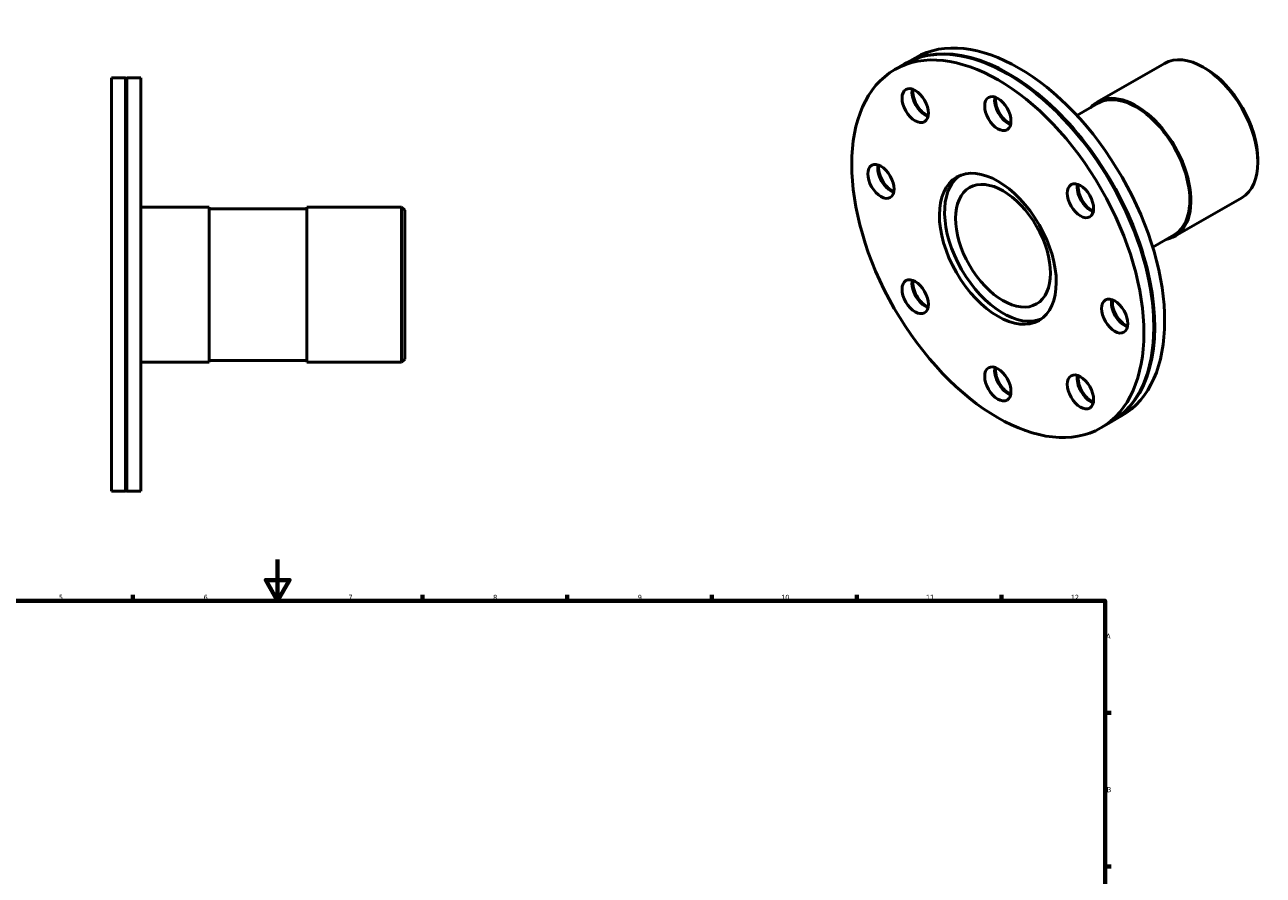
# Model space of a CAD drawing. Header units: millimetres. Extents: x -80 to 902, y -115 to 853.
# Tile 4 of 4: x 298 to 898, y 441 to 853. Entities that reach past the tile are written whole.
import ezdxf

# ---------------------------------------------------------------- set-up
doc = ezdxf.new("R2010")
doc.units = ezdxf.units.MM
doc.layers.add('Border (ISO)', color=7, linetype='Continuous', lineweight=70)
doc.layers.add('Visible (ISO)', color=7, linetype='Continuous', lineweight=50)
doc.styles.add('Note Text (ISO)', font='tahoma.ttf')

# ---------------------------------------------------------------- blocks, each defined once
blk = doc.blocks.new('Borders Default Border')
at = {"layer": 'Border (ISO)'}
for p, q in [((350.42, 574), (350.42, 576.9)), ((490.58, 574), (490.58, 576.9)), ((560.67, 574), (560.67, 576.9)), ((630.75, 574), (630.75, 576.9)), ((700.83, 574), (700.83, 576.9)), ((770.92, 574), (770.92, 576.9)), ((821, 519.75), (823.9, 519.75)), ((821, 445.5), (823.9, 445.5))]:
    blk.add_line(p, q, dxfattribs=at)
at = {"layer": 'Border (ISO)', "flags": 128}
for points in [[(420.5, 594), (420.5, 574), (414.73, 584), (426.27, 584), (420.5, 574)], [(20, 20), (20, 574), (821, 574), (821, 20), (20, 20)]]:
    blk.add_lwpolyline(points, dxfattribs=at)
at = {"layer": 'Border (ISO)', "color": 232, "true_color": 0xca0064, "char_height": 2.5, "attachment_point": 7, "style": 'Note Text (ISO)'}
for s, insert in [('5', (314.64, 574.35)), ('6', (384.66, 574.35)), ('7', (454.77, 574.4)), ('8', (524.81, 574.34)), ('9', (594.88, 574.35)), ('10', (664.29, 574.35)), ('11', (734.37, 574.4)), ('12', (804.46, 574.4)), ('A', (821.59, 555.62)), ('B', (821.89, 481.38))]:
    blk.add_mtext(s, dxfattribs=dict(at, insert=insert))

msp = doc.modelspace()

# ---------------------------------------------------------------- linework, layer by layer
at = {"layer": 'Visible (ISO)'}
for p, q in [((719.214, 831.014), (724.022, 833.783)), ((724.446, 834.027), (729.255, 836.796)), ((817.343, 815.4), (849.752, 834.063)), ((774.41, 828.598), (774.199, 828.721)), ((869.624, 831.552), (868.568, 832.165)), ((340.031, 626.982), (340.031, 826.982)), ((340.031, 826.982), (346.831, 826.982)), ((346.831, 626.982), (346.831, 826.982)), ((347.131, 826.682), (346.831, 826.982)), ((347.131, 826.682), (347.431, 826.982)), ((347.131, 627.282), (347.131, 826.682)), ((347.431, 626.982), (347.431, 826.982)), ((347.431, 826.982), (354.231, 826.982)), ((354.231, 626.982), (354.231, 826.982)), ((817.717, 814.75), (807.409, 808.814)), ((894.982, 787.518), (894.982, 786.296)), ((854.77, 750.406), (887.179, 769.069)), ((354.231, 764.482), (387.365, 764.482)), ((387.365, 764.482), (387.365, 689.482)), ((434.698, 763.732), (387.365, 763.732)), ((434.698, 689.482), (434.698, 764.482)), ((434.698, 764.482), (480.531, 764.482)), ((480.531, 689.482), (480.531, 764.482)), ((482.031, 762.982), (480.531, 764.482)), ((482.031, 762.982), (482.031, 690.982)), ((854.396, 751.056), (844.088, 745.121)), ((844.636, 706.649), (844.636, 706.405)), ((354.231, 689.482), (387.365, 689.482)), ((434.698, 690.232), (387.365, 690.232)), ((434.698, 689.482), (480.531, 689.482)), ((482.031, 690.982), (480.531, 689.482)), ((819.02, 657.697), (823.828, 660.466)), ((824.253, 660.71), (829.061, 663.479)), ((340.031, 626.982), (346.831, 626.982)), ((347.131, 627.282), (346.831, 626.982)), ((347.131, 627.282), (347.431, 626.982)), ((347.431, 626.982), (354.231, 626.982))]:
    msp.add_line(p, q, dxfattribs=at)
for centre, major_axis, start_param, end_param in [((779.158, 750.137), (-49.903, 86.658), 3.1415927, 6.2831853), ((773.925, 747.124), (-49.903, 86.658), 3.1415927, 6.2831853), ((774.349, 747.369), (-49.903, 86.658), 3.1373582, 6.2874198), ((868.465, 801.566), (-18.714, 32.497), 3.1415927, 6.2831853), ((774.137, 747.246), (49.754, -86.398), 0.7873319, 2.3542608), ((869.526, 802.177), (-17.965, 31.197), 3.9289245, 5.4958534), ((733.925, 816.406), (-4.491, 7.799), 0.5624121, 2.5791805), ((734.349, 816.65), (4.491, -7.799), 3.7606625, 5.6641154), ((734.137, 816.528), (4.641, -8.059), 3.9451237, 5.4796542), ((773.925, 812.528), (-4.491, 7.799), 0.5624121, 2.5791805), ((774.137, 812.65), (4.641, -8.059), 3.9451237, 5.4796542), ((774.349, 812.772), (4.491, -7.799), 3.7606625, 5.6641154), ((836.056, 782.903), (-18.714, 32.497), 2.9412578, 6.4835201), ((836.056, 782.903), (18.339, -31.847), 0, 3.1415927), ((717.357, 779.7), (-4.491, 7.799), 0.5624121, 2.5791805), ((717.569, 779.822), (4.641, -8.059), 3.9451237, 5.4796542), ((717.781, 779.944), (4.491, -7.799), 3.7606625, 5.6641154), ((771.627, 745.801), (19.961, -34.663), 3.2042684, 6.2205096), ((813.925, 770.337), (-4.491, 7.799), 0.5624121, 2.5791805), ((814.137, 770.459), (4.641, -8.059), 3.9451237, 5.4796542), ((814.349, 770.582), (4.491, -7.799), 3.7606625, 5.6641154), ((733.925, 723.911), (-4.491, 7.799), 0.5624121, 2.5791805), ((734.137, 724.033), (4.641, -8.059), 3.9451237, 5.4796542), ((734.349, 724.156), (4.491, -7.799), 3.7606625, 5.6641154), ((830.494, 714.549), (-4.491, 7.799), 0.5624121, 2.5791805), ((830.918, 714.793), (4.491, -7.799), 3.7606625, 5.6641154), ((830.706, 714.671), (4.641, -8.059), 3.9451237, 5.4796542), ((773.925, 681.72), (-4.491, 7.799), 0.5624121, 2.5791805), ((774.137, 681.843), (4.641, -8.059), 3.9451237, 5.4796542), ((774.349, 681.965), (4.491, -7.799), 3.7606625, 5.6641154), ((813.925, 677.842), (-4.491, 7.799), 0.5624121, 2.5791805), ((814.137, 677.964), (4.641, -8.059), 3.9451237, 5.4796542), ((814.349, 678.087), (4.491, -7.799), 3.7606625, 5.6641154)]:
    msp.add_ellipse(centre, major_axis=major_axis, ratio=0.5780931, start_param=start_param, end_param=end_param, dxfattribs=at)
for centre, major_axis in [((769.117, 744.355), (49.903, -86.658)), ((729.117, 813.637), (4.491, -7.799)), ((769.117, 809.759), (4.491, -7.799)), ((712.548, 776.931), (4.491, -7.799)), ((769.117, 744.355), (19.961, -34.663)), ((771.627, 745.801), (16.219, -28.164)), ((809.117, 767.568), (4.491, -7.799)), ((729.117, 721.142), (4.491, -7.799)), ((825.685, 711.78), (4.491, -7.799)), ((769.117, 678.952), (4.491, -7.799)), ((809.117, 675.073), (4.491, -7.799))]:
    msp.add_ellipse(centre, major_axis=major_axis, ratio=0.5780931, dxfattribs=at)

# ---------------------------------------------------------------- block references
msp.add_blockref('Borders Default Border', (0, 0))

doc.saveas('drawing.dxf')
